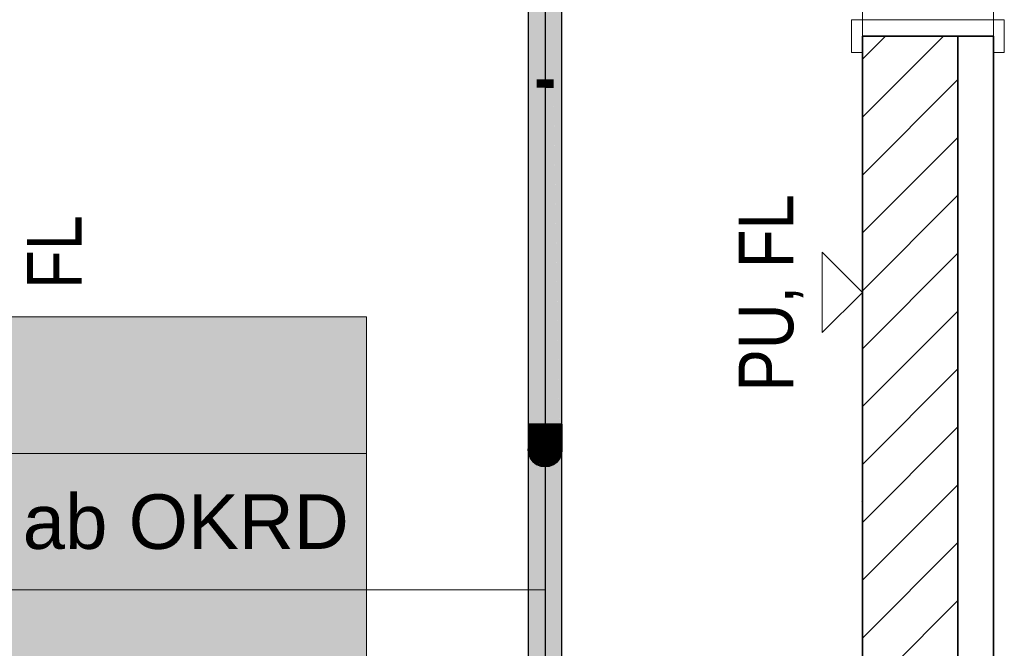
# Model space of a CAD drawing. Extents: x -132 to 668, y -61 to 533.
# Tile 6 of 256: x 70 to 106, y -12 to 11. Entities that reach past the tile are written whole.
import ezdxf
from ezdxf.lldxf.tags import DXFTag

# ---------------------------------------------------------------- set-up
doc = ezdxf.new("R2010")
doc.units = 0
doc.layers.get('0').update_dxf_attribs({"lineweight": 5})
for name, color, linetype, lineweight in [('0-Shading', 7, 'Continuous', 5), ('5_EG-BESTAND', 7, 'Continuous', 25), ('5_EG-NEU', 7, 'Continuous', 25), ('5_EG-SCHRAFF-FILL', 7, 'Continuous', 25), ('5_EG-WANDFLÄCHENMATERIAL', 7, 'Continuous', 25)]:
    doc.layers.add(name, color=color, linetype=linetype, lineweight=lineweight)
for name, color, linetype, lineweight, true_color in [('S_Kaltwasser-OG', 7, 'Continuous', 25, 0x005e00), ('S_Kaltwasser_Beschriftung-OG', 7, 'Continuous', 18, 0x005e00), ('X_Geometrie', 3, 'Continuous', 50, 0x00ff00)]:
    doc.layers.add(name, color=color, linetype=linetype, lineweight=lineweight, true_color=true_color)
doc.styles.get("Standard").update_dxf_attribs({"font": 'arial.ttf'})
tags = doc.linetypes.add('ALL_S14', pattern=[0.002, 0.001, -0.001]).pattern_tags.tags
tags[6:7] = [DXFTag(74, 4), DXFTag(75, 0), DXFTag(340, '0'), DXFTag(46, 1.0), DXFTag(50, 0.0), DXFTag(44, 0.0), DXFTag(45, 0.0)]
tags[4:5] = [DXFTag(74, 4), DXFTag(75, 0), DXFTag(340, '0'), DXFTag(46, 1.0), DXFTag(50, 0.0), DXFTag(44, 0.0), DXFTag(45, 0.0)]
tags = doc.linetypes.add('PUNKT2_S9', pattern=[0.0005, 0, -0.0005]).pattern_tags.tags
tags[6:7] = [DXFTag(74, 4), DXFTag(75, 0), DXFTag(340, '0'), DXFTag(46, 1.0), DXFTag(50, 0.0), DXFTag(44, 0.0), DXFTag(45, 0.0)]
tags[4:5] = [DXFTag(74, 4), DXFTag(75, 0), DXFTag(340, '0'), DXFTag(46, 1.0), DXFTag(50, 0.0), DXFTag(44, 0.0), DXFTag(45, 0.0)]

# ---------------------------------------------------------------- blocks, each defined once
blk = doc.blocks.new('Shading-A07AMLNE1N', base_point=(28.618, 123.824))
at = {"layer": '0-Shading', "color": 98, "true_color": 0x003b00}
for points in [[(88.753, 7.399), (88.67, 7.399), (88.753, 54.111)], [(88.67, 7.399), (88.753, 54.111), (88.67, 54.111)], [(89.91, 7.386), (89.827, 7.386), (89.91, 54.111)], [(89.827, 7.386), (89.91, 54.111), (89.827, 54.111)], [(88.67, 6.243), (88.753, 7.399), (88.67, 7.399)], [(88.67, 6.243), (88.753, 6.243), (88.753, 7.399)], [(89.91, 6.228), (89.91, 7.386), (89.827, 7.386)], [(89.827, 6.228), (89.91, 6.228), (89.827, 7.386)], [(88.67, -5.018), (88.753, -5.018), (88.67, 6.243)], [(88.753, -5.018), (88.67, 6.243), (88.753, 6.243)], [(89.827, -5.018), (89.91, -5.018), (89.827, 6.228)], [(89.91, -5.018), (89.827, 6.228), (89.91, 6.228)], [(88.753, -4.329), (88.67, -4.329), (88.753, -4.088)], [(88.67, -4.329), (88.753, -4.088), (88.67, -4.088)], [(88.753, -4.409), (88.753, -4.329), (88.67, -4.329)], [(89.91, -4.329), (89.827, -4.329), (89.91, -4.088)], [(89.827, -4.329), (89.91, -4.088), (89.827, -4.088)], [(89.827, -4.409), (89.91, -4.329), (89.827, -4.329)], [(88.753, -23.466), (88.67, -23.466), (88.753, -5.018)], [(88.67, -23.466), (88.753, -5.018), (88.67, -5.018)], [(89.91, -23.482), (89.827, -23.482), (89.91, -5.018)], [(89.827, -23.482), (89.91, -5.018), (89.827, -5.018)], [(88.896, -5.286), (88.753, -5.286), (88.753, -5.162)], [(88.828, -5.359), (88.896, -5.286), (88.753, -5.286)], [(88.98, -5.359), (88.828, -5.359), (88.896, -5.286)], [(88.98, -5.505), (88.98, -5.359), (88.828, -5.359)], [(89.752, -5.359), (89.6, -5.359), (89.827, -5.286)], [(89.6, -5.359), (89.827, -5.286), (89.684, -5.286)], [(89.6, -5.505), (89.752, -5.359), (89.6, -5.359)], [(89.827, -5.286), (89.684, -5.286), (89.827, -5.162)]]:
    blk.add_solid(points, dxfattribs=at)
at = {"layer": '0-Shading', "color": 98, "true_color": 0x005000}
for points in [[(88.98, 8.243), (88.753, 8.243), (88.98, 54.111)], [(88.753, 8.243), (88.98, 54.111), (88.753, 54.111)], [(89.827, 8.236), (89.6, 8.236), (89.827, 54.111)], [(89.6, 8.236), (89.827, 54.111), (89.6, 54.111)], [(88.753, 7.399), (88.98, 8.243), (88.753, 8.243)], [(88.966, 7.399), (88.753, 7.399), (88.98, 8.243)], [(88.98, -4.088), (88.769, -4.088), (88.98, 8.243)], [(89.827, 7.386), (89.827, 8.236), (89.6, 8.236)], [(89.676, -4.778), (89.6, -4.778), (89.6, 8.236)], [(89.827, 7.386), (89.615, 7.386), (89.6, 8.236)], [(89.677, -4.97), (89.826, -4.97), (89.6, 8.236)], [(88.758, -4.729), (88.753, -4.729), (88.966, 7.399)], [(88.753, -4.729), (88.966, 7.399), (88.753, 7.399)], [(89.827, -5.018), (89.827, 7.386), (89.615, 7.386)], [(88.98, -4.409), (88.753, -4.409), (88.98, -4.088)], [(88.753, -4.409), (88.98, -4.088), (88.753, -4.088)], [(88.913, -4.463), (88.763, -4.463), (88.98, -4.088)], [(88.763, -4.463), (88.98, -4.088), (88.769, -4.088)], [(88.813, -5.018), (88.98, -5.018), (88.98, -4.088)], [(89.827, -4.409), (89.6, -4.409), (89.827, -4.088)], [(89.6, -4.409), (89.827, -4.088), (89.6, -4.088)], [(88.98, -4.468), (88.98, -4.409), (88.753, -4.409)], [(88.758, -4.729), (88.913, -4.463), (88.763, -4.463)], [(88.758, -4.729), (88.865, -4.729), (88.913, -4.463)], [(89.6, -4.468), (89.827, -4.409), (89.6, -4.409)], [(88.753, -4.738), (88.758, -4.729), (88.753, -4.729)], [(88.758, -4.738), (88.753, -4.738), (88.758, -4.729)], [(88.753, -5.018), (88.813, -5.018), (88.758, -4.729)], [(88.753, -5.018), (88.758, -4.738), (88.753, -4.738)], [(88.98, -24.624), (88.753, -24.624), (88.98, -5.018)], [(88.753, -24.624), (88.98, -5.018), (88.753, -5.018)], [(88.813, -5.018), (88.758, -4.729), (88.865, -4.729)], [(89.643, -4.91), (89.676, -4.778), (89.6, -4.778)], [(89.6, -5.018), (89.677, -5.018), (89.6, -4.778)], [(89.827, -24.638), (89.6, -24.638), (89.827, -5.018)], [(89.6, -24.638), (89.827, -5.018), (89.6, -5.018)], [(89.677, -4.91), (89.643, -4.91), (89.676, -4.778)], [(89.677, -4.97), (89.677, -4.91), (89.643, -4.91)], [(89.677, -4.97), (89.662, -4.97), (89.643, -4.91)], [(89.677, -5.018), (89.677, -4.97), (89.662, -4.97)], [(89.705, -5.018), (89.827, -5.018), (89.677, -4.97)], [(89.827, -5.018), (89.677, -4.97), (89.826, -4.97)], [(89.677, -5.018), (89.705, -5.018), (89.677, -4.97)]]:
    blk.add_solid(points, dxfattribs=at)
at = {"layer": '0-Shading', "color": 98, "true_color": 0x005c00}
for points in [[(89.29, 8.55), (88.98, 8.55), (89.29, 54.111)], [(88.98, 8.55), (89.29, 54.111), (88.98, 54.111)], [(89.6, 8.55), (89.29, 8.55), (89.6, 54.111)], [(89.29, 8.55), (89.6, 54.111), (89.29, 54.111)], [(88.98, 8.243), (89.29, 8.55), (88.98, 8.55)], [(88.98, 8.243), (89.29, 8.243), (89.29, 8.55)], [(89.6, 8.236), (89.6, 8.55), (89.29, 8.55)], [(89.503, -4.088), (89.29, -4.088), (89.29, 8.55)], [(89.6, 8.236), (89.295, 8.236), (89.29, 8.55)], [(88.98, -4.088), (89.29, -4.088), (88.98, 8.243)], [(89.29, -4.088), (88.98, 8.243), (89.29, 8.243)], [(89.512, -4.66), (89.6, 8.236), (89.295, 8.236)], [(89.6, -4.66), (89.512, -4.66), (89.6, 8.236)], [(89.29, -4.468), (88.98, -4.468), (89.29, -4.088)], [(88.98, -4.468), (89.29, -4.088), (88.98, -4.088)], [(88.98, -5.018), (89.29, -5.018), (88.98, -4.088)], [(89.29, -5.018), (88.98, -4.088), (89.29, -4.088)], [(89.6, -4.468), (89.29, -4.468), (89.6, -4.088)], [(89.29, -4.468), (89.6, -4.088), (89.29, -4.088)], [(89.39, -4.496), (89.503, -4.088), (89.29, -4.088)], [(89.29, -5.018), (89.518, -5.018), (89.29, -4.088)], [(89.51, -4.496), (89.39, -4.496), (89.503, -4.088)], [(89.29, -4.489), (89.29, -4.468), (88.98, -4.468)], [(89.29, -4.489), (89.6, -4.468), (89.29, -4.468)], [(89.512, -4.66), (89.51, -4.496), (89.39, -4.496)], [(89.512, -4.66), (89.431, -4.66), (89.39, -4.496)], [(89.518, -5.018), (89.512, -4.66), (89.431, -4.66)], [(89.6, -4.778), (89.6, -4.66), (89.512, -4.66)], [(89.514, -4.778), (89.6, -4.778), (89.512, -4.66)], [(88.98, -24.858), (89.29, -24.858), (88.98, -5.018)], [(89.29, -24.858), (88.98, -5.018), (89.29, -5.018)], [(89.29, -24.858), (89.6, -24.858), (89.29, -5.018)], [(89.6, -24.858), (89.29, -5.018), (89.6, -5.018)], [(89.518, -5.018), (89.6, -5.018), (89.514, -4.778)], [(89.6, -5.018), (89.514, -4.778), (89.6, -4.778)]]:
    blk.add_solid(points, dxfattribs=at)
at = {"layer": '0-Shading', "color": 98, "true_color": 0x003a00}
for points in [[(88.753, -4.409), (88.67, -4.409), (88.67, -4.329)], [(89.91, -4.409), (89.827, -4.409), (89.91, -4.329)], [(88.753, -4.553), (88.67, -4.553), (88.753, -4.409)], [(88.67, -4.553), (88.753, -4.409), (88.67, -4.409)], [(88.753, -4.708), (88.753, -4.553), (88.67, -4.553)], [(89.91, -4.553), (89.827, -4.553), (89.91, -4.409)], [(89.827, -4.553), (89.91, -4.409), (89.827, -4.409)], [(89.827, -4.708), (89.91, -4.553), (89.827, -4.553)]]:
    blk.add_solid(points, dxfattribs=at)
at = {"layer": '0-Shading', "color": 98, "true_color": 0x003800}
for points in [[(88.753, -4.708), (88.67, -4.708), (88.67, -4.553)], [(89.91, -4.708), (89.827, -4.708), (89.91, -4.553)], [(88.753, -4.746), (88.67, -4.746), (88.753, -4.708)], [(88.67, -4.746), (88.753, -4.708), (88.67, -4.708)], [(88.753, -4.965), (88.753, -4.746), (88.67, -4.746)], [(89.91, -4.746), (89.827, -4.746), (89.91, -4.708)], [(89.827, -4.746), (89.91, -4.708), (89.827, -4.708)], [(89.827, -4.965), (89.91, -4.746), (89.827, -4.746)]]:
    blk.add_solid(points, dxfattribs=at)
at = {"layer": '0-Shading', "color": 98, "true_color": 0x004d00}
for points in [[(88.98, -4.468), (88.753, -4.468), (88.753, -4.409)], [(88.98, -4.708), (88.753, -4.708), (88.98, -4.468)], [(88.753, -4.708), (88.98, -4.468), (88.753, -4.468)], [(89.827, -4.468), (89.6, -4.468), (89.827, -4.409)], [(89.827, -4.708), (89.6, -4.708), (89.827, -4.468)], [(89.6, -4.708), (89.827, -4.468), (89.6, -4.468)], [(88.98, -4.822), (88.98, -4.708), (88.753, -4.708)], [(89.6, -4.822), (89.827, -4.708), (89.6, -4.708)]]:
    blk.add_solid(points, dxfattribs=at)
at = {"layer": '0-Shading', "color": 98, "true_color": 0x005800}
for points in [[(89.29, -4.489), (88.98, -4.489), (88.98, -4.468)], [(89.29, -4.822), (88.98, -4.822), (89.29, -4.489)], [(88.98, -4.822), (89.29, -4.489), (88.98, -4.489)], [(89.6, -4.489), (89.29, -4.489), (89.6, -4.468)], [(89.6, -4.822), (89.29, -4.822), (89.6, -4.489)], [(89.29, -4.822), (89.6, -4.489), (89.29, -4.489)], [(89.29, -4.863), (89.29, -4.822), (88.98, -4.822)], [(89.29, -4.863), (89.6, -4.822), (89.29, -4.822)]]:
    blk.add_solid(points, dxfattribs=at)
at = {"layer": '0-Shading', "color": 98, "true_color": 0x003600}
for points in [[(88.726, -4.894), (88.67, -4.894), (88.67, -4.746)], [(88.692, -4.965), (88.726, -4.894), (88.67, -4.894)], [(88.753, -4.965), (88.692, -4.965), (88.726, -4.894)], [(88.753, -5.162), (88.753, -4.965), (88.692, -4.965)], [(89.888, -4.965), (89.827, -4.965), (89.91, -4.894)], [(89.827, -4.965), (89.91, -4.894), (89.854, -4.894)], [(89.827, -5.162), (89.888, -4.965), (89.827, -4.965)], [(89.91, -4.894), (89.854, -4.894), (89.91, -4.746)]]:
    blk.add_solid(points, dxfattribs=at)
at = {"layer": '0-Shading', "color": 98, "true_color": 0x003300}
for points in [[(88.699, -4.987), (88.67, -4.987), (88.67, -4.894)], [(88.719, -5.162), (88.699, -4.987), (88.67, -4.987)], [(88.753, -5.162), (88.719, -5.162), (88.699, -4.987)], [(89.861, -5.162), (89.827, -5.162), (89.91, -4.987)], [(89.827, -5.162), (89.91, -4.987), (89.881, -4.987)], [(89.91, -4.987), (89.881, -4.987), (89.91, -4.894)], [(88.753, -5.286), (88.753, -5.162), (88.719, -5.162)], [(88.797, -5.328), (88.753, -5.328), (88.753, -5.286)], [(88.93, -5.505), (88.797, -5.328), (88.753, -5.328)], [(88.98, -5.505), (88.93, -5.505), (88.797, -5.328)], [(89.65, -5.505), (89.6, -5.505), (89.827, -5.328)], [(89.6, -5.505), (89.827, -5.328), (89.783, -5.328)], [(89.827, -5.328), (89.783, -5.328), (89.827, -5.286)], [(89.827, -5.286), (89.861, -5.162), (89.827, -5.162)], [(88.98, -5.555), (88.98, -5.505), (88.93, -5.505)], [(89.6, -5.555), (89.65, -5.505), (89.6, -5.505)]]:
    blk.add_solid(points, dxfattribs=at)
at = {"layer": '0-Shading', "color": 98, "true_color": 0x003000}
for points in [[(88.679, -5.018), (88.67, -5.018), (88.67, -4.987)], [(88.742, -5.286), (88.679, -5.018), (88.67, -5.018)], [(88.753, -5.286), (88.742, -5.286), (88.679, -5.018)], [(89.838, -5.286), (89.827, -5.286), (89.91, -5.018)], [(89.827, -5.286), (89.91, -5.018), (89.901, -5.018)], [(89.91, -5.018), (89.901, -5.018), (89.91, -4.987)], [(88.753, -5.328), (88.753, -5.286), (88.742, -5.286)], [(89.827, -5.328), (89.838, -5.286), (89.827, -5.286)]]:
    blk.add_solid(points, dxfattribs=at)
at = {"layer": '0-Shading', "color": 98, "true_color": 0x004900}
for points in [[(88.98, -4.822), (88.753, -4.822), (88.753, -4.708)], [(88.98, -4.965), (88.753, -4.965), (88.98, -4.822)], [(88.753, -4.965), (88.98, -4.822), (88.753, -4.822)], [(88.98, -5.125), (88.98, -4.965), (88.753, -4.965)], [(89.827, -4.822), (89.6, -4.822), (89.827, -4.708)], [(89.827, -4.965), (89.6, -4.965), (89.827, -4.822)], [(89.6, -4.965), (89.827, -4.822), (89.6, -4.822)], [(89.6, -5.125), (89.827, -4.965), (89.6, -4.965)]]:
    blk.add_solid(points, dxfattribs=at)
at = {"layer": '0-Shading', "color": 98, "true_color": 0x004300}
for points in [[(88.98, -5.125), (88.753, -5.125), (88.753, -4.965)], [(89.827, -5.125), (89.6, -5.125), (89.827, -4.965)], [(88.98, -5.162), (88.753, -5.162), (88.98, -5.125)], [(88.753, -5.162), (88.98, -5.125), (88.753, -5.125)], [(88.98, -5.359), (88.98, -5.162), (88.753, -5.162)], [(89.827, -5.162), (89.6, -5.162), (89.827, -5.125)], [(89.6, -5.162), (89.827, -5.125), (89.6, -5.125)], [(89.6, -5.359), (89.827, -5.162), (89.6, -5.162)]]:
    blk.add_solid(points, dxfattribs=at)
at = {"layer": '0-Shading', "color": 98, "true_color": 0x005300}
for points in [[(89.29, -4.863), (88.98, -4.863), (88.98, -4.822)], [(89.29, -5.125), (88.98, -5.125), (89.29, -4.863)], [(88.98, -5.125), (89.29, -4.863), (88.98, -4.863)], [(89.6, -4.863), (89.29, -4.863), (89.6, -4.822)], [(89.6, -5.125), (89.29, -5.125), (89.6, -4.863)], [(89.29, -5.125), (89.6, -4.863), (89.29, -4.863)], [(89.29, -5.184), (89.29, -5.125), (88.98, -5.125)], [(89.29, -5.184), (89.6, -5.125), (89.29, -5.125)]]:
    blk.add_solid(points, dxfattribs=at)
at = {"layer": '0-Shading', "color": 98, "true_color": 0x004a00}
for points in [[(89.29, -5.184), (88.98, -5.184), (88.98, -5.125)], [(89.29, -5.359), (88.98, -5.359), (89.29, -5.184)], [(88.98, -5.359), (89.29, -5.184), (88.98, -5.184)], [(89.29, -5.431), (89.29, -5.359), (88.98, -5.359)], [(89.6, -5.184), (89.29, -5.184), (89.6, -5.125)], [(89.6, -5.359), (89.29, -5.359), (89.6, -5.184)], [(89.29, -5.359), (89.6, -5.184), (89.29, -5.184)], [(89.29, -5.431), (89.6, -5.359), (89.29, -5.359)]]:
    blk.add_solid(points, dxfattribs=at)
at = {"layer": '0-Shading', "color": 98, "true_color": 0x004000}
for points in [[(89.29, -5.431), (88.98, -5.431), (88.98, -5.359)], [(89.6, -5.431), (89.29, -5.431), (89.6, -5.359)], [(89.29, -5.505), (88.98, -5.505), (89.29, -5.431)], [(88.98, -5.505), (89.29, -5.431), (88.98, -5.431)], [(89.29, -5.585), (89.29, -5.505), (88.98, -5.505)], [(89.6, -5.505), (89.29, -5.505), (89.6, -5.431)], [(89.29, -5.505), (89.6, -5.431), (89.29, -5.431)], [(89.29, -5.585), (89.6, -5.505), (89.29, -5.505)]]:
    blk.add_solid(points, dxfattribs=at)
at = {"layer": '0-Shading', "color": 98, "true_color": 0x003400}
for points in [[(89.173, -5.555), (88.98, -5.555), (88.98, -5.505)], [(89.093, -5.585), (89.173, -5.555), (88.98, -5.555)], [(89.29, -5.585), (89.093, -5.585), (89.173, -5.555)], [(89.29, -5.638), (89.29, -5.585), (89.093, -5.585)], [(89.487, -5.585), (89.29, -5.585), (89.6, -5.555)], [(89.29, -5.585), (89.6, -5.555), (89.407, -5.555)], [(89.29, -5.638), (89.487, -5.585), (89.29, -5.585)], [(89.6, -5.555), (89.407, -5.555), (89.6, -5.505)]]:
    blk.add_solid(points, dxfattribs=at)
blk = doc.blocks.new('Referenz-A07AMLO71N', base_point=(-89.161, -60.051))
at = {"layer": '5_EG-BESTAND', "color": 0, "linetype": 'ALL_S14', "lineweight": 13, "ltscale": 0.13}
for p, q in [((100.923, 167.942), (100.923, -27.678)), ((105.723, 167.942), (105.723, -27.739))]:
    blk.add_line(p, q, dxfattribs=at)
at = {"layer": '5_EG-NEU', "color": 0, "linetype": 'PUNKT2_S9', "lineweight": 13, "ltscale": 0.13}
for p, q in [((100.923, 27.238), (100.923, 10.738)), ((105.723, 27.238), (105.723, 10.738))]:
    blk.add_line(p, q, dxfattribs=at)
at = {"layer": '5_EG-NEU', "color": 0, "lineweight": 13}
for p, q in [((100.523, 9.538), (100.523, 10.738)), ((100.523, 10.738), (106.123, 10.738)), ((106.123, 10.738), (106.123, 9.538)), ((105.723, 10.138), (100.923, 10.138)), ((100.923, 10.138), (100.923, 9.538)), ((105.723, 9.538), (105.723, 10.138)), ((100.923, 9.538), (100.523, 9.538)), ((106.123, 9.538), (105.723, 9.538))]:
    blk.add_line(p, q, dxfattribs=at)
at = {"layer": '5_EG-NEU', "color": 0, "lineweight": 35}
for p, q in [((105.723, 10.138), (100.923, 10.138)), ((100.923, 10.138), (100.923, -27.678)), ((104.423, 10.138), (104.423, -27.732)), ((105.723, -27.739), (105.723, 10.138))]:
    blk.add_line(p, q, dxfattribs=at)
at = {"layer": '5_EG-SCHRAFF-FILL', "color": 0, "lineweight": 13}
for p, q in [((100.923, 9.29), (101.771, 10.138)), ((100.923, 7.168), (103.892, 10.138)), ((100.923, 5.047), (104.423, 8.547)), ((100.923, 2.926), (104.423, 6.426)), ((100.923, 0.804), (104.423, 4.304)), ((100.923, -1.317), (104.423, 2.183)), ((100.923, -3.438), (104.423, 0.062)), ((100.923, -5.559), (104.423, -2.06)), ((100.923, -7.681), (104.423, -4.181)), ((100.923, -9.802), (104.423, -6.302)), ((100.923, -11.923), (104.423, -8.423)), ((100.923, -14.045), (104.423, -10.545))]:
    blk.add_line(p, q, dxfattribs=at)
at = {"layer": '5_EG-WANDFLÄCHENMATERIAL', "color": 0, "lineweight": 18}
for p, q in [((100.923, 0.744), (99.452, 2.215)), ((99.452, 2.215), (99.452, -0.727)), ((100.923, 0.744), (99.452, -0.727))]:
    blk.add_line(p, q, dxfattribs=at)
at = {"layer": '5_EG-WANDFLÄCHENMATERIAL', "color": 0, "lineweight": 18, "char_height": 2, "attachment_point": 1}
for s, insert, rotation in [('{\\W0.83;\\fArial;FL}', (96.39, 1.633), 90.0039), ('{\\W0.83;\\fArial;FL}', (70.3, 0.872), 89.9961), ('{\\W0.83;\\fArial;PU,}', (96.39, -2.881), 90.0039)]:
    blk.add_mtext(s, dxfattribs=dict(at, insert=insert, rotation=rotation))
blk = doc.blocks.new('Sanpress INOX-A07AMLPJ1N', base_point=(51.142, -25.801))
at = {"color": 0, "linetype": 'ByBlock', "lineweight": -2, "ltscale": 0.25}
for p, q in [((89.29, 55.041), (89.29, -5.018)), ((89.29, -5.618), (89.29, -25.788))]:
    blk.add_line(p, q, dxfattribs=at)
at = {"color": 0, "lineweight": -2}
for p, q in [((88.814, -4.653), (88.77, -4.718)), ((88.866, -4.594), (88.814, -4.653)), ((89.766, -4.653), (89.714, -4.594)), ((89.81, -4.718), (89.766, -4.653)), ((88.695, -4.94), (88.69, -5.018)), ((88.69, -5.018), (88.695, -5.097)), ((88.71, -4.863), (88.695, -4.94)), ((88.736, -4.789), (88.71, -4.863)), ((88.77, -4.718), (88.736, -4.789)), ((89.844, -4.789), (89.81, -4.718)), ((89.87, -4.863), (89.844, -4.789)), ((89.885, -4.94), (89.87, -4.863)), ((89.89, -5.018), (89.885, -4.94)), ((89.885, -5.097), (89.89, -5.018)), ((88.695, -5.097), (88.71, -5.174)), ((88.71, -5.174), (88.736, -5.248)), ((88.736, -5.248), (88.77, -5.318)), ((88.77, -5.318), (88.814, -5.383)), ((88.814, -5.383), (88.866, -5.442)), ((89.714, -5.442), (89.766, -5.383)), ((89.766, -5.383), (89.81, -5.318)), ((89.81, -5.318), (89.844, -5.248)), ((89.844, -5.248), (89.87, -5.174)), ((89.87, -5.174), (89.885, -5.097)), ((88.866, -5.442), (88.925, -5.494)), ((88.925, -5.494), (88.99, -5.538)), ((88.99, -5.538), (89.06, -5.573)), ((89.06, -5.573), (89.135, -5.598)), ((89.135, -5.598), (89.212, -5.613)), ((89.212, -5.613), (89.29, -5.618)), ((89.29, -5.618), (89.368, -5.613)), ((89.368, -5.613), (89.445, -5.598)), ((89.445, -5.598), (89.52, -5.573)), ((89.52, -5.573), (89.59, -5.538)), ((89.59, -5.538), (89.655, -5.494)), ((89.655, -5.494), (89.714, -5.442))]:
    blk.add_line(p, q, dxfattribs=at)
blk = doc.blocks.new('Bauteilbeschriftung-A07AMLPN1N', base_point=(41.608, -20.153))
at = {"color": 0, "lineweight": -2}
for p, q in [((41.608, -0.153), (82.74, -0.153)), ((82.74, -0.153), (82.74, -20.153)), ((41.608, -5.153), (82.74, -5.153)), ((41.608, -10.153), (82.74, -10.153))]:
    blk.add_line(p, q, dxfattribs=at)
at = {"color": 0, "linetype": 'ByBlock', "lineweight": -2, "ltscale": 0.18}
blk.add_line((82.74, -10.153), (89.29, -10.153), dxfattribs=at)
at = {"color": 7, "linetype": 'ByBlock', "lineweight": -2, "ltscale": 0.18, "true_color": 0xffffff}
for points in [[(41.608, -20.153), (82.74, -20.153), (41.608, -0.153)], [(82.74, -20.153), (41.608, -0.153), (82.74, -0.153)]]:
    blk.add_solid(points, dxfattribs=at)
at = {"color": 0, "linetype": 'ByBlock', "lineweight": -2, "ltscale": 0.18, "insert": (42.274, -6.653), "char_height": 2, "attachment_point": 1}
blk.add_mtext('{\\fArial;Mitte Bauteil = -31 cm ab OKRD}', dxfattribs=at)
blk = doc.blocks.new('Geometrie-A07AMLQB1N', base_point=(28.405, -26.429))
at = {"layer": 'S_Kaltwasser-OG'}
for p, q in [((88.67, 54.111), (88.67, -5.018)), ((89.91, -5.018), (89.91, 54.111)), ((88.691, -4.088), (88.67, -4.088)), ((88.67, -4.088), (88.691, -4.088)), ((88.67, -4.088), (88.67, -4.329)), ((88.67, -4.329), (88.67, -4.553)), ((88.753, -4.088), (88.691, -4.088)), ((88.691, -4.088), (88.753, -4.088)), ((88.852, -4.088), (88.753, -4.088)), ((88.753, -4.088), (88.852, -4.088)), ((88.98, -4.088), (88.852, -4.088)), ((88.852, -4.088), (88.98, -4.088)), ((89.13, -4.088), (88.98, -4.088)), ((88.98, -4.088), (89.13, -4.088)), ((89.29, -4.088), (89.13, -4.088)), ((89.13, -4.088), (89.29, -4.088)), ((89.29, -4.088), (89.45, -4.088)), ((89.45, -4.088), (89.29, -4.088)), ((89.45, -4.088), (89.6, -4.088)), ((89.6, -4.088), (89.45, -4.088)), ((89.6, -4.088), (89.728, -4.088)), ((89.728, -4.088), (89.6, -4.088)), ((89.728, -4.088), (89.827, -4.088)), ((89.827, -4.088), (89.728, -4.088)), ((89.827, -4.088), (89.889, -4.088)), ((89.889, -4.088), (89.827, -4.088)), ((89.889, -4.088), (89.91, -4.088)), ((89.91, -4.088), (89.889, -4.088)), ((89.91, -4.088), (89.91, -4.329)), ((89.91, -4.329), (89.91, -4.553)), ((88.67, -4.553), (88.67, -4.746)), ((88.852, -4.58), (88.753, -4.708)), ((88.753, -4.708), (88.852, -4.58)), ((88.98, -4.481), (88.852, -4.58)), ((88.852, -4.58), (88.98, -4.481)), ((89.13, -4.419), (88.98, -4.481)), ((88.98, -4.481), (89.13, -4.419)), ((89.29, -4.398), (89.13, -4.419)), ((89.13, -4.419), (89.29, -4.398)), ((89.45, -4.419), (89.29, -4.398)), ((89.29, -4.398), (89.45, -4.419)), ((89.6, -4.481), (89.45, -4.419)), ((89.45, -4.419), (89.6, -4.481)), ((89.728, -4.58), (89.6, -4.481)), ((89.6, -4.481), (89.728, -4.58)), ((89.827, -4.708), (89.728, -4.58)), ((89.728, -4.58), (89.827, -4.708)), ((89.91, -4.553), (89.91, -4.746)), ((88.67, -4.746), (88.67, -4.894)), ((88.691, -4.858), (88.67, -5.018)), ((88.67, -5.018), (88.691, -4.858)), ((88.67, -4.894), (88.67, -4.987)), ((88.67, -4.987), (88.67, -5.018)), ((88.67, -5.018), (88.691, -5.179)), ((89.033, -5.018), (88.67, -5.018)), ((88.67, -5.018), (88.67, -24.858)), ((89.033, -5.018), (88.67, -5.018)), ((88.691, -5.179), (88.67, -5.018)), ((88.753, -4.708), (88.691, -4.858)), ((88.691, -4.858), (88.753, -4.708)), ((89.547, -5.018), (89.033, -5.018)), ((89.547, -5.018), (89.033, -5.018)), ((89.91, -5.018), (89.547, -5.018)), ((89.91, -5.018), (89.547, -5.018)), ((89.889, -4.858), (89.827, -4.708)), ((89.827, -4.708), (89.889, -4.858)), ((89.91, -5.018), (89.889, -4.858)), ((89.889, -4.858), (89.91, -5.018)), ((89.889, -5.179), (89.91, -5.018)), ((89.91, -5.018), (89.889, -5.179)), ((89.91, -4.746), (89.91, -4.894)), ((89.91, -4.894), (89.91, -4.987)), ((89.91, -4.987), (89.91, -5.018)), ((89.91, -24.858), (89.91, -5.018)), ((88.691, -5.179), (88.753, -5.328)), ((88.753, -5.328), (88.691, -5.179)), ((88.753, -5.328), (88.852, -5.457)), ((88.852, -5.457), (88.753, -5.328)), ((89.728, -5.457), (89.827, -5.328)), ((89.827, -5.328), (89.728, -5.457)), ((89.827, -5.328), (89.889, -5.179)), ((89.889, -5.179), (89.827, -5.328)), ((88.852, -5.457), (88.98, -5.555)), ((88.98, -5.555), (88.852, -5.457)), ((88.98, -5.555), (89.13, -5.617)), ((89.13, -5.617), (88.98, -5.555)), ((89.13, -5.617), (89.29, -5.638)), ((89.29, -5.638), (89.13, -5.617)), ((89.29, -5.638), (89.45, -5.617)), ((89.45, -5.617), (89.29, -5.638)), ((89.45, -5.617), (89.6, -5.555)), ((89.6, -5.555), (89.45, -5.617)), ((89.6, -5.555), (89.728, -5.457)), ((89.728, -5.457), (89.6, -5.555))]:
    blk.add_line(p, q, dxfattribs=at)

msp = doc.modelspace()

# ---------------------------------------------------------------- linework, layer by layer
at = {"layer": 'X_Geometrie', "ltscale": 0.5}
msp.add_line((100.883, -6.912), (100.883, -6.912), dxfattribs=at)

# ---------------------------------------------------------------- block references
at = {"color": 251, "lineweight": 25, "ltscale": 0.25, "true_color": 0x585858}
msp.add_blockref('Referenz-A07AMLO71N', (-89.161, -60.051), dxfattribs=at)
msp.add_blockref('Shading-A07AMLNE1N', (28.618, 123.824))
at = {"linetype": 'Continuous', "ltscale": 0.13}
msp.add_blockref('Geometrie-A07AMLQB1N', (28.405, -26.429), dxfattribs=at)
at = {"layer": 'S_Kaltwasser-OG', "ltscale": 0.25}
msp.add_blockref('Sanpress INOX-A07AMLPJ1N', (51.142, -25.801), dxfattribs=at)
at = {"layer": 'S_Kaltwasser_Beschriftung-OG', "ltscale": 0.18}
msp.add_blockref('Bauteilbeschriftung-A07AMLPN1N', (41.608, -20.153), dxfattribs=at)

doc.saveas('drawing.dxf')
